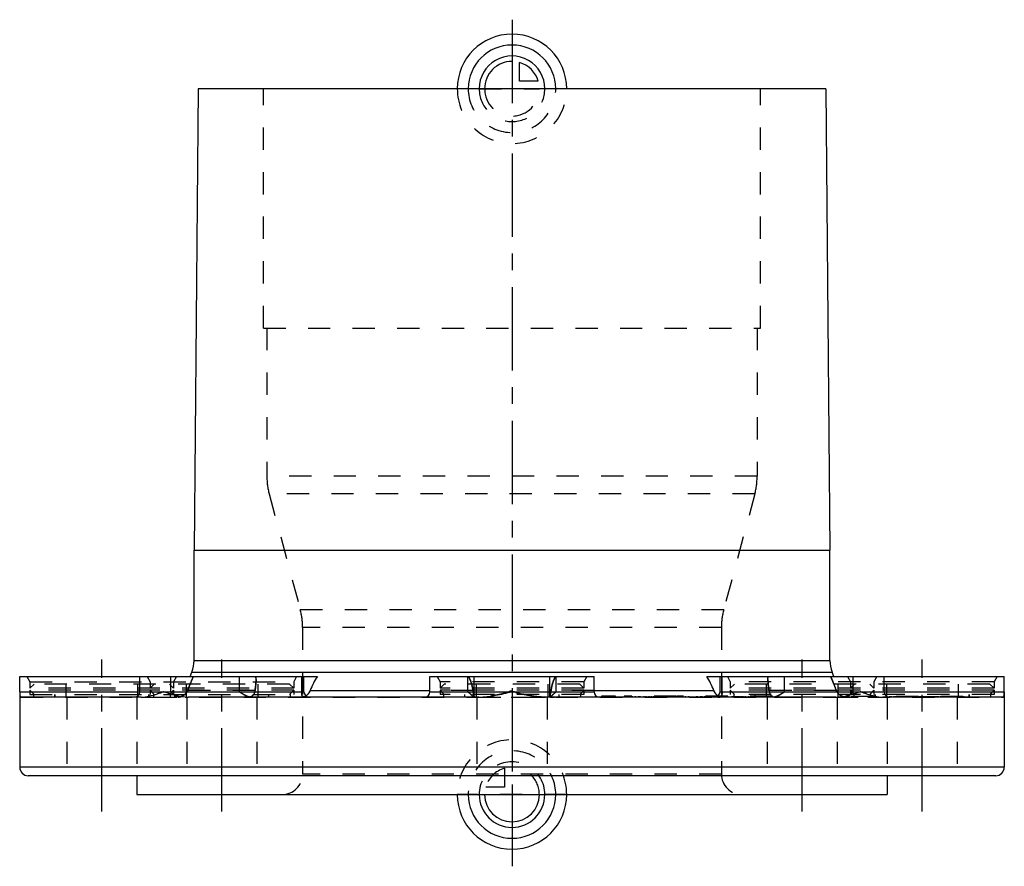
# Model space of a CAD drawing. Header units: millimetres. Extents: x 356 to 644, y 376 to 623.
import ezdxf

# ---------------------------------------------------------------- set-up
doc = ezdxf.new("R2010")
doc.units = ezdxf.units.MM
doc.header["$LTSCALE"] = 65.185185
doc.linetypes.add('CENTER', pattern=[0.6, 0.375, -0.075, 0.075, -0.075])
doc.linetypes.add('HIDDEN', pattern=[0.2, 0.1, -0.1])
for name, color, linetype in [('FLAECHEN', 7, 'CONTINUOUS'), ('KOERPER', 7, 'CONTINUOUS'), ('KONST.EL_MIT_GEO', 7, 'CONTINUOUS'), ('KURVEN', 7, 'CONTINUOUS'), ('L1', 7, 'CONTINUOUS')]:
    doc.layers.add(name, color=color, linetype=linetype)

msp = doc.modelspace()

# ---------------------------------------------------------------- linework, layer by layer
at = {"layer": 'FLAECHEN', "color": 8, "linetype": 'HIDDEN'}
for p, q in [((599.32, 425.55), (632.22, 425.55)), ((611.83, 425.25), (611.83, 425.55)), ((614.86, 425.25), (614.86, 425.55)), ((616.06, 425.25), (616.06, 425.55)), ((619.5, 425.25), (619.5, 425.55)), ((620.7, 425.25), (620.7, 425.55))]:
    msp.add_line(p, q, dxfattribs=at)
at = {"layer": 'KOERPER', "color": 7, "linetype": 'Continuous'}
for p, q in [((407, 436.01), (407, 468.25)), ((593, 436.01), (593, 468.25)), ((405.91, 431.25), (406.4, 432.59)), ((594.09, 431.25), (593.6, 432.59)), ((356, 426.85), (356, 431.25)), ((356, 431.25), (439.15, 431.25)), ((391.15, 426.85), (391.15, 431.25)), ((439.15, 426.85), (439.15, 431.25)), ((439.4, 431.25), (443.06, 431.25)), ((476, 431.25), (524, 431.25)), ((476, 426.85), (476, 431.25)), ((524, 426.85), (524, 431.25)), ((556.94, 431.25), (644, 431.25)), ((560.85, 426.85), (560.85, 431.25)), ((608.85, 426.85), (608.85, 431.25)), ((644, 426.85), (644, 431.25)), ((440.99, 427.22), (476, 427.22)), ((524, 427.22), (559.01, 427.22))]:
    msp.add_line(p, q, dxfattribs=at)
at = {"layer": 'KOERPER', "color": 8, "linetype": 'HIDDEN'}
for p, q in [((400.21, 426.85), (400.21, 431.25)), ((420.28, 426.85), (420.28, 431.25)), ((425.13, 430.37), (425.13, 431.25)), ((438.5, 426.27), (438.5, 431.25)), ((438.59, 426.85), (438.59, 431.25)), ((439.15, 431.25), (439.4, 431.25)), ((487.05, 426.85), (487.05, 431.25)), ((488.89, 425.56), (488.89, 431.25)), ((511.11, 425.56), (511.11, 431.25)), ((512.95, 426.85), (512.95, 431.25)), ((561.41, 426.85), (561.41, 431.25)), ((561.5, 426.27), (561.5, 431.25)), ((574.87, 430.37), (574.87, 431.25)), ((579.72, 426.85), (579.72, 431.25)), ((599.79, 426.85), (599.79, 431.25)), ((424.84, 427.22), (405.13, 427.22)), ((488.58, 427.22), (476, 427.22)), ((524, 427.22), (511.42, 427.22)), ((594.87, 427.22), (575.16, 427.22)), ((356.33, 425.25), (643.67, 425.25)), ((366.25, 425.25), (366.25, 426.05)), ((393.75, 425.25), (393.75, 426.05)), ((401.4, 425.25), (401.4, 426.05)), ((428.9, 425.25), (428.9, 426.05)), ((486.25, 425.25), (486.25, 426.05)), ((513.75, 425.25), (513.75, 426.05)), ((527.64, 425.55), (527.64, 425.25)), ((527.71, 425.55), (527.71, 425.25)), ((527.94, 425.55), (527.94, 425.25)), ((527.96, 425.55), (527.96, 425.25)), ((527.99, 425.55), (527.99, 425.25)), ((528.02, 425.55), (528.02, 425.25)), ((528.06, 425.55), (528.06, 425.25)), ((528.2, 425.55), (528.2, 425.25)), ((528.28, 425.55), (528.28, 425.25)), ((528.36, 425.55), (528.36, 425.25)), ((528.43, 425.55), (528.43, 425.25)), ((528.65, 425.55), (528.65, 425.25)), ((528.96, 425.55), (528.96, 425.25)), ((532.85, 425.55), (532.85, 425.25)), ((534.62, 425.55), (534.62, 425.25)), ((535.12, 425.55), (535.12, 425.25)), ((536, 425.55), (536, 425.25)), ((537.02, 425.55), (537.02, 425.25)), ((537.42, 425.55), (537.42, 425.25)), ((538.52, 425.55), (538.52, 425.25)), ((539.17, 425.55), (539.17, 425.25)), ((540.01, 425.55), (540.01, 425.25)), ((540.05, 425.55), (540.05, 425.25)), ((540.68, 425.55), (540.68, 425.25)), ((541.42, 425.55), (541.42, 425.25)), ((541.89, 425.55), (541.89, 425.25)), ((542.05, 425.55), (542.05, 425.25)), ((542.2, 425.55), (542.2, 425.25)), ((542.82, 425.55), (542.82, 425.25)), ((543.92, 425.55), (543.92, 425.25)), ((544.4, 425.55), (544.4, 425.25)), ((544.98, 425.55), (544.98, 425.25)), ((545.08, 425.55), (545.08, 425.25)), ((545.56, 425.55), (545.56, 425.25)), ((548.09, 425.55), (548.09, 425.25)), ((548.29, 425.55), (548.29, 425.25)), ((548.98, 425.55), (548.98, 425.25)), ((549.01, 425.55), (549.01, 425.25)), ((550.68, 425.55), (550.68, 425.25)), ((551.6, 425.55), (551.6, 425.25)), ((553.94, 425.55), (553.94, 425.25)), ((554.19, 425.55), (554.19, 425.25)), ((555.09, 425.55), (555.09, 425.25)), ((555.48, 425.55), (555.48, 425.25)), ((556.26, 425.55), (556.26, 425.25)), ((556.52, 425.55), (556.52, 425.25)), ((556.8, 425.55), (556.8, 425.25)), ((556.98, 425.55), (556.98, 425.25)), ((557.54, 425.55), (557.54, 425.25)), ((558.68, 425.55), (558.68, 425.25)), ((558.97, 425.55), (558.97, 425.25)), ((560, 425.55), (560, 425.25)), ((560.31, 425.55), (560.31, 425.25)), ((561.86, 425.55), (561.86, 425.25)), ((562.74, 425.55), (562.74, 425.25)), ((564.29, 425.55), (564.29, 425.25)), ((564.49, 425.55), (564.49, 425.25)), ((564.98, 425.55), (564.98, 425.25)), ((565.3, 425.55), (565.3, 425.25)), ((565.36, 425.55), (565.36, 425.25)), ((565.75, 425.55), (565.75, 425.25)), ((566.01, 425.55), (566.01, 425.25)), ((566.32, 425.55), (566.32, 425.25)), ((566.47, 425.55), (566.47, 425.25)), ((566.91, 425.55), (566.91, 425.25)), ((567.11, 425.55), (567.11, 425.25)), ((567.26, 425.55), (567.26, 425.25)), ((567.48, 425.55), (567.48, 425.25)), ((568.16, 425.55), (568.16, 425.25)), ((569.18, 425.55), (569.18, 425.25)), ((569.22, 425.55), (569.22, 425.25)), ((570.23, 425.55), (570.23, 425.25)), ((570.81, 425.55), (570.81, 425.25)), ((570.91, 425.55), (570.91, 425.25)), ((571.1, 425.25), (571.1, 426.05)), ((571.26, 425.55), (571.26, 425.25)), ((571.59, 425.55), (571.59, 425.25)), ((572.68, 425.55), (572.68, 425.25)), ((574.55, 425.55), (574.55, 425.25)), ((576.2, 425.55), (576.2, 425.25)), ((598.6, 425.25), (598.6, 426.05)), ((599.32, 425.25), (599.32, 425.55)), ((604.67, 425.25), (604.67, 425.55)), ((606.25, 425.25), (606.25, 426.05)), ((610.66, 425.25), (610.66, 425.55)), ((611.03, 425.25), (611.03, 425.55)), ((611.85, 425.25), (611.85, 425.55)), ((612.24, 425.25), (612.24, 425.55)), ((612.92, 425.25), (612.92, 425.55)), ((613.24, 425.25), (613.24, 425.55)), ((613.29, 425.25), (613.29, 425.55)), ((613.35, 425.25), (613.35, 425.55)), ((613.75, 425.25), (613.75, 425.55)), ((613.81, 425.25), (613.81, 425.55)), ((613.89, 425.25), (613.89, 425.55)), ((614.21, 425.25), (614.21, 425.55)), ((614.27, 425.25), (614.27, 425.55)), ((614.42, 425.25), (614.42, 425.55)), ((614.67, 425.25), (614.67, 425.55)), ((614.81, 425.25), (614.81, 425.55)), ((614.92, 425.25), (614.92, 425.55)), ((615, 425.25), (615, 425.55)), ((615.28, 425.25), (615.28, 425.55)), ((615.38, 425.25), (615.38, 425.55)), ((615.61, 425.25), (615.61, 425.55)), ((615.74, 425.25), (615.74, 425.55)), ((615.92, 425.25), (615.92, 425.55)), ((616.11, 425.25), (616.11, 425.55)), ((616.21, 425.25), (616.21, 425.55)), ((616.75, 425.25), (616.75, 425.55)), ((616.77, 425.25), (616.77, 425.55)), ((617.32, 425.25), (617.32, 425.55)), ((617.43, 425.25), (617.43, 425.55)), ((617.49, 425.25), (617.49, 425.55)), ((617.73, 425.25), (617.73, 425.55)), ((618.14, 425.25), (618.14, 425.55)), ((618.32, 425.25), (618.32, 425.55)), ((619.26, 425.25), (619.26, 425.55)), ((619.32, 425.25), (619.32, 425.55)), ((619.63, 425.25), (619.63, 425.55)), ((619.68, 425.25), (619.68, 425.55)), ((619.72, 425.25), (619.72, 425.55)), ((620.33, 425.25), (620.33, 425.55)), ((620.35, 425.25), (620.35, 425.55)), ((620.66, 425.25), (620.66, 425.55)), ((620.74, 425.25), (620.74, 425.55)), ((620.87, 425.25), (620.87, 425.55)), ((620.9, 425.25), (620.9, 425.55)), ((621.12, 425.25), (621.12, 425.55)), ((621.66, 425.25), (621.66, 425.55)), ((621.77, 425.25), (621.77, 425.55)), ((621.8, 425.25), (621.8, 425.55)), ((621.86, 425.25), (621.86, 425.55)), ((621.88, 425.25), (621.88, 425.55)), ((622.01, 425.25), (622.01, 425.55)), ((622.23, 425.25), (622.23, 425.55)), ((622.51, 425.25), (622.51, 425.55)), ((622.74, 425.25), (622.74, 425.55)), ((622.81, 425.25), (622.81, 425.55)), ((622.91, 425.25), (622.91, 425.55)), ((622.97, 425.25), (622.97, 425.55)), ((623.23, 425.25), (623.23, 425.55)), ((623.43, 425.25), (623.43, 425.55)), ((623.8, 425.25), (623.8, 425.55)), ((624.08, 425.25), (624.08, 425.55)), ((624.31, 425.25), (624.31, 425.55)), ((624.54, 425.25), (624.54, 425.55)), ((624.65, 425.25), (624.65, 425.55)), ((624.85, 425.25), (624.85, 425.55)), ((625.41, 425.25), (625.41, 425.55)), ((626.28, 425.25), (626.28, 425.55)), ((626.48, 425.25), (626.48, 425.55)), ((626.94, 425.25), (626.94, 425.55)), ((627.7, 425.25), (627.7, 425.55)), ((632.22, 425.25), (632.22, 425.55)), ((633.75, 425.25), (633.75, 426.05))]:
    msp.add_line(p, q, dxfattribs=at)
at = {"layer": 'KOERPER', "color": 7, "linetype": 'Continuous'}
for centre, radius, start, end in [((389.55, 426.85), 1.6, 270, 360), ((440.75, 426.85), 1.6, 180, 270), ((437.35, 428.75), 3.95, 316.9966, 321.8645), ((474.4, 426.85), 1.6, 270, 360), ((525.6, 426.85), 1.6, 180, 270), ((559.25, 426.85), 1.6, 270, 360), ((562.65, 428.75), 3.95, 218.1802, 223.0621), ((610.45, 426.85), 1.6, 180, 270), ((437.94, 428.08), 3.06, 306.1221, 307.165), ((437.82, 428.24), 3.27, 307.1807, 309.7541), ((562.14, 428.19), 3.2, 230.3025, 233.8435)]:
    msp.add_arc(centre, radius, start, end, dxfattribs=at)
at = {"layer": 'KOERPER', "color": 8, "linetype": 'HIDDEN'}
for centre, radius, start, end in [((403.98, 429.83), 4.81, 218.3478, 231.9163), ((542.64, 374.2), 147.38, 158.1523, 158.9154), ((457.36, 374.21), 147.38, 21.0846, 21.8477), ((596.01, 429.84), 4.82, 308.1032, 321.6329), ((403.78, 429.58), 4.49, 231.9156, 237.9208), ((403.52, 429.17), 4, 237.89, 243.9448), ((402.4, 426.59), 1.34, 270.0496, 281.8439), ((422.22, 444.25), 19, 270.0551, 273.1408), ((424.21, 429.43), 4.27, 248.0359, 251.2503), ((438.03, 427.95), 2.91, 304.4207, 306.1283), ((487.59, 450.43), 25.18, 270.0598, 272.7282), ((512.41, 450.43), 25.18, 267.2718, 269.9402), ((561.97, 427.95), 2.9, 233.87, 235.6454), ((577.78, 444.25), 19, 266.8592, 269.9449), ((597.6, 426.59), 1.34, 258.1561, 269.9504), ((596.4, 429.31), 4.16, 299.6686, 302.0582), ((596.24, 429.55), 4.45, 302.0653, 306.3985), ((596.16, 429.66), 4.59, 306.3837, 308.0567)]:
    msp.add_arc(centre, radius, start, end, dxfattribs=at)
for points, knots in [([(405.13, 427.22), (405.26, 427.57), (405.79, 428.92), (406.33, 430.27), (406.77, 431.25)], [0, 0, 0, 0, 0.257664, 1, 1, 1, 1]), ([(406.77, 431.25), (406.69, 431.08), (406.37, 430.35), (406.07, 429.61), (405.85, 429.05)], [0, 0, 0, 0, 0.240166, 1, 1, 1, 1]), ([(424.84, 427.22), (424.88, 427.49), (425.03, 428.54), (425.13, 429.6), (425.13, 430.39)], [0, 0, 0, 0, 0.256806, 1, 1, 1, 1]), ([(425.13, 430.39), (425.13, 430.13), (425.1, 429.07), (424.96, 428.02), (424.84, 427.22)], [0, 0, 0, 0, 0.242059, 1, 1, 1, 1]), ([(487.3, 431.25), (487.66, 430.64), (488.16, 429.3), (488.46, 427.92), (488.58, 427.22)], [0, 0, 0, 0, 0.499396, 1, 1, 1, 1]), ([(511.42, 427.22), (511.54, 427.92), (511.84, 429.3), (512.34, 430.64), (512.7, 431.25)], [0, 0, 0, 0, 0.500603, 1, 1, 1, 1]), ([(575.16, 427.22), (575.12, 427.49), (574.97, 428.54), (574.87, 429.6), (574.87, 430.39)], [0, 0, 0, 0, 0.256806, 1, 1, 1, 1]), ([(574.87, 430.39), (574.87, 430.13), (574.9, 429.07), (575.04, 428.02), (575.16, 427.22)], [0, 0, 0, 0, 0.242059, 1, 1, 1, 1]), ([(593.23, 431.25), (593.37, 430.93), (593.94, 429.6), (594.47, 428.25), (594.87, 427.22)], [0, 0, 0, 0, 0.238646, 1, 1, 1, 1]), ([(594.15, 429.05), (594.08, 429.24), (593.78, 429.98), (593.47, 430.71), (593.23, 431.25)], [0, 0, 0, 0, 0.257311, 1, 1, 1, 1]), ([(402.68, 425.28), (402.41, 425.32), (401.45, 425.62), (400.65, 426.29), (400.21, 426.85)], [0, 0, 0, 0, 0.279241, 1, 1, 1, 1]), ([(405.13, 427.22), (404.93, 426.72), (404.26, 425.81), (403.22, 425.35), (402.68, 425.28)], [0, 0, 0, 0, 0.497822, 1, 1, 1, 1]), ([(423.26, 425.28), (423, 425.32), (422.47, 425.51), (421.47, 426.03), (420.75, 426.52), (420.28, 426.85)], [0, 0, 0, 0, 0.233771, 0.485362, 1, 1, 1, 1]), ([(424.84, 427.22), (424.77, 426.77), (424.57, 426.08), (423.9, 425.46), (423.48, 425.31), (423.26, 425.28)], [0, 0, 0, 0, 0.516326, 0.751931, 1, 1, 1, 1]), ([(439.11, 425.28), (438.92, 425.33), (438.57, 425.64), (438.5, 426.06), (438.5, 426.27)], [0, 0, 0, 0, 0.491057, 1, 1, 1, 1]), ([(440.99, 427.22), (440.8, 426.74), (440.36, 426.1), (439.65, 425.51), (439.28, 425.32), (439.11, 425.28)], [0, 0, 0, 0, 0.562592, 0.807201, 1, 1, 1, 1]), ([(488.79, 425.28), (488.69, 425.35), (488.47, 425.56), (488.09, 425.93), (487.61, 426.38), (487.24, 426.69), (487.05, 426.85)], [0, 0, 0, 0, 0.154609, 0.391259, 0.678841, 1, 1, 1, 1]), ([(488.89, 425.56), (488.89, 425.79), (488.75, 426.35), (488.63, 426.9), (488.58, 427.22)], [0, 0, 0, 0, 0.413209, 1, 1, 1, 1]), ([(511.42, 427.22), (511.37, 426.9), (511.25, 426.35), (511.11, 425.79), (511.11, 425.56)], [0, 0, 0, 0, 0.586817, 1, 1, 1, 1]), ([(512.95, 426.85), (512.76, 426.69), (512.39, 426.38), (511.91, 425.93), (511.53, 425.56), (511.31, 425.35), (511.21, 425.28)], [0, 0, 0, 0, 0.321162, 0.608745, 0.845385, 1, 1, 1, 1]), ([(560.89, 425.28), (560.72, 425.32), (560.35, 425.51), (559.64, 426.1), (559.2, 426.74), (559.01, 427.22)], [0, 0, 0, 0, 0.192803, 0.437414, 1, 1, 1, 1]), ([(560.89, 425.28), (561.08, 425.33), (561.43, 425.64), (561.5, 426.06), (561.5, 426.27)], [0, 0, 0, 0, 0.491057, 1, 1, 1, 1]), ([(575.16, 427.22), (575.23, 426.77), (575.43, 426.08), (576.1, 425.46), (576.52, 425.31), (576.74, 425.28)], [0, 0, 0, 0, 0.516326, 0.751931, 1, 1, 1, 1]), ([(579.72, 426.85), (579.25, 426.52), (578.53, 426.03), (577.53, 425.51), (577, 425.32), (576.74, 425.28)], [0, 0, 0, 0, 0.514641, 0.766223, 1, 1, 1, 1]), ([(597.32, 425.28), (596.78, 425.35), (595.74, 425.81), (595.07, 426.72), (594.87, 427.22)], [0, 0, 0, 0, 0.502138, 1, 1, 1, 1]), ([(599.79, 426.85), (599.66, 426.68), (599, 425.95), (598.08, 425.39), (597.32, 425.28)], [0, 0, 0, 0, 0.223428, 1, 1, 1, 1]), ([(401.76, 425.57), (401.84, 425.54), (402.13, 425.41), (402.44, 425.32), (402.68, 425.28)], [0, 0, 0, 0, 0.243646, 1, 1, 1, 1]), ([(421.49, 426.05), (421.58, 425.99), (421.94, 425.78), (422.32, 425.59), (422.61, 425.47)], [0, 0, 0, 0, 0.254824, 1, 1, 1, 1]), ([(439.11, 425.28), (439.16, 425.29), (439.35, 425.36), (439.54, 425.46), (439.67, 425.55)], [0, 0, 0, 0, 0.216924, 1, 1, 1, 1]), ([(487.96, 426.05), (488.13, 425.89), (488.4, 425.64), (488.67, 425.36), (488.79, 425.28)], [0, 0, 0, 0, 0.607445, 1, 1, 1, 1]), ([(488.79, 425.28), (488.81, 425.29), (488.88, 425.36), (488.89, 425.47), (488.89, 425.56)], [0, 0, 0, 0, 0.204264, 1, 1, 1, 1]), ([(488.89, 425.56), (488.89, 425.52), (488.89, 425.43), (488.85, 425.31), (488.79, 425.28)], [0, 0, 0, 0, 0.319166, 1, 1, 1, 1]), ([(488.82, 426.05), (488.83, 426), (488.86, 425.84), (488.89, 425.67), (488.89, 425.56)], [0, 0, 0, 0, 0.289788, 1, 1, 1, 1]), ([(511.11, 425.56), (511.11, 425.59), (511.12, 425.76), (511.15, 425.92), (511.18, 426.05)], [0, 0, 0, 0, 0.209073, 1, 1, 1, 1]), ([(511.21, 425.28), (511.19, 425.29), (511.12, 425.36), (511.11, 425.47), (511.11, 425.56)], [0, 0, 0, 0, 0.204264, 1, 1, 1, 1]), ([(511.11, 425.56), (511.11, 425.52), (511.11, 425.43), (511.15, 425.31), (511.21, 425.28)], [0, 0, 0, 0, 0.319166, 1, 1, 1, 1]), ([(511.21, 425.28), (511.33, 425.36), (511.6, 425.64), (511.87, 425.89), (512.04, 426.05)], [0, 0, 0, 0, 0.39254, 1, 1, 1, 1]), ([(560.33, 425.55), (560.36, 425.53), (560.47, 425.46), (560.58, 425.4), (560.67, 425.36)], [0, 0, 0, 0, 0.266372, 1, 1, 1, 1]), ([(576.74, 425.28), (576.84, 425.29), (577.22, 425.39), (577.59, 425.55), (577.86, 425.69)], [0, 0, 0, 0, 0.236305, 1, 1, 1, 1]), ([(597.32, 425.28), (597.42, 425.29), (597.82, 425.38), (598.2, 425.54), (598.46, 425.69)], [0, 0, 0, 0, 0.258496, 1, 1, 1, 1])]:
    msp.add_open_spline(points, degree=3, knots=knots, dxfattribs=at)
for points in [[(425.13, 430.39), (425.13, 430.68), (425.12, 430.96), (425.09, 431.25)], [(488.18, 429.05), (487.97, 429.81), (487.7, 430.57), (487.3, 431.25)], [(512.7, 431.25), (512.3, 430.57), (512.03, 429.81), (511.82, 429.05)], [(574.87, 430.39), (574.87, 430.68), (574.88, 430.96), (574.91, 431.25)], [(404.31, 426.05), (404.67, 426.37), (404.96, 426.78), (405.13, 427.22)], [(420.28, 426.85), (420.67, 426.57), (421.08, 426.3), (421.49, 426.05)], [(438.59, 426.85), (438.53, 426.66), (438.5, 426.47), (438.5, 426.27)], [(488.58, 427.22), (488.48, 427.84), (488.35, 428.45), (488.18, 429.05)], [(511.82, 429.05), (511.65, 428.45), (511.52, 427.84), (511.42, 427.22)], [(561.41, 426.85), (561.47, 426.66), (561.5, 426.47), (561.5, 426.27)], [(578.51, 426.05), (578.92, 426.3), (579.33, 426.57), (579.72, 426.85)], [(594.87, 427.22), (595.04, 426.78), (595.33, 426.37), (595.69, 426.05)], [(402.68, 425.28), (403.28, 425.36), (403.87, 425.65), (404.31, 426.05)], [(422.83, 425.39), (422.91, 425.37), (422.98, 425.34), (423.05, 425.32)], [(423.05, 425.32), (423.12, 425.31), (423.19, 425.29), (423.26, 425.28)], [(439.75, 425.25), (439.53, 425.25), (439.32, 425.26), (439.11, 425.28)], [(560.25, 425.25), (560.47, 425.25), (560.68, 425.26), (560.89, 425.28)], [(560.67, 425.36), (560.74, 425.33), (560.81, 425.3), (560.89, 425.28)], [(577.86, 425.69), (578.08, 425.8), (578.3, 425.92), (578.51, 426.05)], [(595.69, 426.05), (596.13, 425.65), (596.72, 425.36), (597.32, 425.28)]]:
    msp.add_open_spline(points, degree=3, dxfattribs=at)
at = {"layer": 'KOERPER', "color": 7, "linetype": 'Continuous'}
for points, knots in [([(443.06, 431.25), (442.61, 430.64), (441.86, 429.31), (441.27, 427.93), (440.99, 427.22)], [0, 0, 0, 0, 0.501286, 1, 1, 1, 1]), ([(559.01, 427.22), (558.73, 427.93), (558.14, 429.31), (557.39, 430.64), (556.94, 431.25)], [0, 0, 0, 0, 0.498712, 1, 1, 1, 1])]:
    msp.add_open_spline(points, degree=3, knots=knots, dxfattribs=at)
for points in [[(440.46, 426.31), (440.68, 426.58), (440.87, 426.89), (440.99, 427.22)], [(559.01, 427.22), (559.14, 426.89), (559.32, 426.58), (559.54, 426.3)], [(439.9, 425.73), (440.02, 425.83), (440.14, 425.94), (440.24, 426.05)], [(559.76, 426.05), (559.86, 425.93), (559.98, 425.83), (560.1, 425.73)]]:
    msp.add_open_spline(points, degree=3, dxfattribs=at)
at = {"layer": 'KONST.EL_MIT_GEO', "color": 7, "linetype": 'Continuous'}
for p, q in [((408.18, 603.25), (407, 468.25)), ((591.82, 603.25), (408.18, 603.25)), ((591.82, 603.25), (593, 468.25)), ((407, 468.25), (593, 468.25)), ((407, 436.01), (593, 436.01)), ((406.4, 432.59), (593.6, 432.59)), ((356, 426.85), (356, 404.75)), ((356, 426.85), (439.15, 426.85)), ((476, 426.85), (524, 426.85)), ((560.85, 426.85), (644, 426.85)), ((644, 426.85), (644, 404.75)), ((391.51, 425.25), (356.33, 425.25)), ((490.25, 425.25), (405.31, 425.25)), ((594.69, 425.25), (509.75, 425.25)), ((643.67, 425.25), (608.49, 425.25)), ((644, 404.75), (356, 404.75)), ((641.5, 402.25), (358.5, 402.25)), ((390.25, 402.25), (390.25, 396.75)), ((609.75, 402.25), (609.75, 396.75)), ((390.25, 396.75), (609.75, 396.75))]:
    msp.add_line(p, q, dxfattribs=at)
at = {"layer": 'KONST.EL_MIT_GEO', "color": 8, "linetype": 'HIDDEN'}
for p, q in [((427.3, 533.25), (427.3, 603.25)), ((572.7, 533.25), (572.7, 603.25)), ((427.3, 533.25), (572.7, 533.25)), ((428.3, 533.25), (428.3, 489.88)), ((571.7, 533.25), (571.7, 489.88)), ((571.7, 489.88), (428.3, 489.88)), ((428.98, 484.71), (438.07, 450.79)), ((571.02, 484.71), (428.98, 484.71)), ((571.02, 484.71), (561.93, 450.79)), ((561.93, 450.79), (438.07, 450.79)), ((438.75, 445.62), (438.75, 402.75)), ((561.25, 445.62), (438.75, 445.62)), ((561.25, 445.62), (561.25, 402.75)), ((358.13, 431.25), (359, 429.75)), ((358.13, 431.25), (437.01, 431.25)), ((359, 429.75), (359, 427.85)), ((359, 429.75), (436.15, 429.75)), ((393.28, 431.25), (394.15, 429.75)), ((394.15, 429.75), (394.15, 427.85)), ((401.87, 431.25), (401, 429.75)), ((401, 429.75), (401, 427.85)), ((437.01, 431.25), (436.15, 429.75)), ((436.15, 429.75), (436.15, 427.85)), ((478.13, 431.25), (521.87, 431.25)), ((478.13, 431.25), (479, 429.75)), ((521, 429.75), (479, 429.75)), ((479, 429.75), (479, 427.85)), ((521.87, 431.25), (521, 429.75)), ((521, 429.75), (521, 427.85)), ((562.99, 431.25), (641.87, 431.25)), ((562.99, 431.25), (563.85, 429.75)), ((641, 429.75), (563.85, 429.75)), ((563.85, 429.75), (563.85, 427.85)), ((598.13, 431.25), (599, 429.75)), ((599, 429.75), (599, 427.85)), ((606.72, 431.25), (605.85, 429.75)), ((605.85, 429.75), (605.85, 427.85)), ((641.87, 431.25), (641, 429.75)), ((641, 429.75), (641, 427.85)), ((360.2, 429.05), (359, 427.85)), ((436.15, 427.85), (359, 427.85)), ((359, 427.25), (360.2, 426.05)), ((359, 427.25), (359, 426.05)), ((436.15, 427.25), (359, 427.25)), ((434.95, 429.05), (360.2, 429.05)), ((369.5, 429.05), (369.5, 425.25)), ((390.5, 429.05), (390.5, 425.25)), ((395.35, 429.05), (394.15, 427.85)), ((394.15, 427.25), (395.35, 426.05)), ((394.15, 427.25), (394.15, 426.05)), ((399.8, 429.05), (401, 427.85)), ((401, 427.25), (399.8, 426.05)), ((401, 427.25), (401, 426.05)), ((404.65, 429.05), (404.65, 425.25)), ((425.65, 429.05), (425.65, 425.25)), ((434.95, 429.05), (436.15, 427.85)), ((436.15, 427.25), (434.95, 426.05)), ((436.15, 427.25), (436.15, 426.05)), ((480.2, 429.05), (479, 427.85)), ((521, 427.85), (479, 427.85)), ((521, 427.25), (479, 427.25)), ((479, 427.25), (480.2, 426.05)), ((479, 427.25), (479, 426.05)), ((519.8, 429.05), (480.2, 429.05)), ((489.5, 429.05), (489.5, 425.25)), ((510.5, 429.05), (510.5, 425.25)), ((519.8, 429.05), (521, 427.85)), ((521, 427.25), (519.8, 426.05)), ((521, 427.25), (521, 426.05)), ((565.05, 429.05), (563.85, 427.85)), ((641, 427.85), (563.85, 427.85)), ((641, 427.25), (563.85, 427.25)), ((563.85, 427.25), (565.05, 426.05)), ((563.85, 427.25), (563.85, 426.05)), ((639.8, 429.05), (565.05, 429.05)), ((574.35, 429.05), (574.35, 425.25)), ((595.35, 429.05), (595.35, 425.25)), ((600.2, 429.05), (599, 427.85)), ((599, 427.25), (600.2, 426.05)), ((599, 427.25), (599, 426.05)), ((604.65, 429.05), (605.85, 427.85)), ((605.85, 427.25), (604.65, 426.05)), ((605.85, 427.25), (605.85, 426.05)), ((609.5, 429.05), (609.5, 425.25)), ((630.5, 429.05), (630.5, 425.25)), ((639.8, 429.05), (641, 427.85)), ((641, 427.25), (639.8, 426.05)), ((641, 427.25), (641, 426.05)), ((359, 426.05), (436.15, 426.05)), ((360, 426.05), (360, 425.25)), ((366.25, 426.05), (366.25, 425.25)), ((369.75, 425.25), (369.75, 402.25)), ((390.25, 425.25), (390.25, 402.25)), ((391.51, 425.25), (405.31, 425.25)), ((393.75, 426.05), (393.75, 425.25)), ((395.15, 426.05), (395.15, 425.25)), ((400, 426.05), (400, 425.25)), ((404.9, 425.25), (404.9, 402.25)), ((425.4, 425.25), (425.4, 402.25)), ((435.15, 426.05), (435.15, 425.25)), ((521, 426.05), (479, 426.05)), ((480, 426.05), (480, 425.25)), ((489.75, 425.25), (489.75, 402.25)), ((490.25, 425.25), (509.75, 425.25)), ((510.25, 425.25), (510.25, 402.25)), ((520, 426.05), (520, 425.25)), ((530.28, 425.55), (526.21, 425.55)), ((526.21, 425.55), (526.21, 425.25)), ((526.68, 425.55), (526.68, 425.25)), ((527.63, 425.55), (527.63, 425.25)), ((529.81, 425.25), (529.81, 425.55)), ((530.28, 425.25), (530.28, 425.55)), ((548.09, 425.55), (532.85, 425.55)), ((576.2, 425.55), (548.29, 425.55)), ((563.07, 425.55), (563.07, 425.25)), ((641, 426.05), (563.85, 426.05)), ((564.85, 426.05), (564.85, 425.25)), ((564.98, 425.55), (564.98, 425.25)), ((574.6, 425.25), (574.6, 402.25)), ((594.69, 425.25), (608.49, 425.25)), ((595.1, 425.25), (595.1, 402.25)), ((600, 426.05), (600, 425.25)), ((604.85, 426.05), (604.85, 425.25)), ((606.25, 426.05), (606.25, 425.25)), ((609.75, 425.25), (609.75, 402.25)), ((630.25, 425.25), (630.25, 402.25)), ((633.75, 426.05), (633.75, 425.25)), ((640, 426.05), (640, 425.25)), ((561.25, 402.75), (438.75, 402.75))]:
    msp.add_line(p, q, dxfattribs=at)
at = {"layer": 'KONST.EL_MIT_GEO', "color": 2, "linetype": 'CENTER'}
for p, q in [((380, 391.75), (380, 436.25)), ((415.15, 391.75), (415.15, 436.25)), ((584.85, 391.75), (584.85, 436.25)), ((620, 391.75), (620, 436.25))]:
    msp.add_line(p, q, dxfattribs=at)
at = {"layer": 'KONST.EL_MIT_GEO', "color": 8, "linetype": 'HIDDEN'}
for centre, radius, start, end in [((448.3, 489.88), 20, 180, 195), ((551.7, 489.88), 20, 345, 360), ((418.75, 445.62), 20, 0, 15), ((581.25, 445.62), 20, 165, 180), ((432.75, 402.75), 6, 270, 360), ((567.25, 402.75), 6, 180, 270)]:
    msp.add_arc(centre, radius, start, end, dxfattribs=at)
at = {"layer": 'KONST.EL_MIT_GEO', "color": 7, "linetype": 'Continuous'}
for centre, radius, start, end in [((397, 436.01), 10, 340, 360), ((603, 436.01), 10, 180, 200), ((358.5, 404.75), 2.5, 180, 270), ((641.5, 404.75), 2.5, 270, 360)]:
    msp.add_arc(centre, radius, start, end, dxfattribs=at)
for points, knots in [([(356, 426.85), (356, 426.66), (356.01, 426.31), (356.07, 425.81), (356.14, 425.48), (356.26, 425.25), (356.33, 425.25)], [0, 0, 0, 0, 0.334165, 0.636515, 0.871106, 1, 1, 1, 1]), ([(398.18, 426.85), (399.33, 426.47), (401.64, 425.71), (404.08, 425.25), (405.31, 425.25)], [0, 0, 0, 0, 0.496425, 1, 1, 1, 1]), ([(490.25, 425.25), (491.89, 425.25), (495.19, 425.72), (498.39, 426.47), (500, 426.85)], [0, 0, 0, 0, 0.499407, 1, 1, 1, 1]), ([(500, 426.85), (500.14, 427), (500.67, 427.02), (501.05, 426.67), (501.43, 426.48), (501.73, 426.42), (502.05, 426.37), (502.46, 426.3), (502.96, 426.16), (503.78, 426), (504.8, 425.79), (506.03, 425.58), (507.67, 425.34), (508.92, 425.25), (509.75, 425.25)], [0, 0, 0, 0, 0.061875, 0.124672, 0.155481, 0.186707, 0.218487, 0.249995, 0.3124, 0.374954, 0.500096, 0.625175, 0.750207, 1, 1, 1, 1]), ([(594.69, 425.25), (595.92, 425.25), (598.36, 425.71), (600.67, 426.47), (601.82, 426.85)], [0, 0, 0, 0, 0.503576, 1, 1, 1, 1]), ([(643.67, 425.25), (643.74, 425.25), (643.86, 425.48), (643.93, 425.81), (643.99, 426.31), (644, 426.66), (644, 426.85)], [0, 0, 0, 0, 0.128895, 0.363487, 0.665836, 1, 1, 1, 1]), ([(391.51, 425.25), (392.31, 425.25), (393.94, 425.52), (395.51, 425.98), (396.3, 426.23)], [0, 0, 0, 0, 0.489362, 1, 1, 1, 1]), ([(603.72, 426.23), (604.51, 425.97), (606.07, 425.51), (607.69, 425.25), (608.49, 425.25)], [0, 0, 0, 0, 0.510597, 1, 1, 1, 1])]:
    msp.add_open_spline(points, degree=3, knots=knots, dxfattribs=at)
at = {"layer": 'KONST.EL_MIT_GEO', "color": 8, "linetype": 'HIDDEN'}
for points in [[(398.18, 426.85), (397.55, 426.64), (396.93, 426.43), (396.3, 426.23)], [(603.72, 426.23), (603.08, 426.43), (602.46, 426.64), (601.82, 426.85)]]:
    msp.add_open_spline(points, degree=3, dxfattribs=at)
at = {"layer": 'KONST.EL_MIT_GEO', "color": 7, "linetype": 'Continuous'}
for points in [[(396.3, 426.23), (396.93, 426.43), (397.55, 426.64), (398.18, 426.85)], [(601.82, 426.85), (602.45, 426.64), (603.09, 426.43), (603.72, 426.23)]]:
    msp.add_open_spline(points, degree=3, dxfattribs=at)
at = {"layer": 'KONST.EL_MIT_GEO', "color": 8, "linetype": 'HIDDEN'}
for points, knots in [([(500, 426.85), (499.86, 427), (499.33, 427.02), (498.95, 426.67), (498.57, 426.48), (498.27, 426.42), (497.95, 426.37), (497.54, 426.3), (497.04, 426.16), (496.22, 426), (495.2, 425.79), (493.97, 425.58), (492.33, 425.34), (491.08, 425.25), (490.25, 425.25)], [0, 0, 0, 0, 0.061875, 0.124672, 0.155481, 0.186707, 0.218487, 0.249995, 0.3124, 0.374954, 0.500096, 0.625175, 0.750207, 1, 1, 1, 1]), ([(509.75, 425.25), (508.11, 425.25), (504.81, 425.72), (501.61, 426.47), (500, 426.85)], [0, 0, 0, 0, 0.499407, 1, 1, 1, 1])]:
    msp.add_open_spline(points, degree=3, knots=knots, dxfattribs=at)
at = {"layer": 'KURVEN', "color": 40, "linetype": 'Continuous'}
for p, q in [((500, 612.85), (500, 603.25)), ((502.2, 605.45), (502.2, 610.94)), ((507.69, 605.45), (502.2, 605.45)), ((500, 396.75), (500, 380.75))]:
    msp.add_line(p, q, dxfattribs=at)
at = {"layer": 'KURVEN', "color": 8, "linetype": 'HIDDEN'}
for p, q in [((490.4, 603.25), (508, 603.25)), ((500, 412.75), (500, 396.75)), ((497.8, 404.44), (497.8, 398.95)), ((497.8, 398.95), (492.31, 398.95)), ((516, 396.75), (484, 396.75))]:
    msp.add_line(p, q, dxfattribs=at)
at = {"layer": 'KURVEN', "color": 40, "linetype": 'Continuous'}
for centre, radius, start, end in [((500, 603.25), 16, 0, 180), ((500, 603.25), 12.8, 0, 180), ((500, 603.25), 9.6, 0, 180.0001), ((500, 603.25), 8, 90, 180.0001), ((500, 603.25), 8, 15.962, 74.038), ((500, 396.75), 16, 180, 360), ((500, 396.75), 12.8, 180, 360), ((500, 396.75), 9.6, 180, 359.9999), ((500, 396.75), 8, 180, 359.9999)]:
    msp.add_arc(centre, radius, start, end, dxfattribs=at)
at = {"layer": 'KURVEN', "color": 8, "linetype": 'HIDDEN'}
for centre, radius, start, end in [((500, 603.25), 16, 180, 360), ((500, 603.25), 12.8, 180, 360), ((500, 603.25), 9.6, 180.0001, 360), ((500, 603.25), 8, 180.0001, 360), ((500, 396.75), 16, 0, 180), ((500, 396.75), 12.8, 0, 180), ((500, 396.75), 9.6, 359.9999, 180), ((500, 396.75), 8, 105.962, 164.038), ((500, 396.75), 8, 359.9999, 90)]:
    msp.add_arc(centre, radius, start, end, dxfattribs=at)
at = {"layer": 'L1', "color": 2, "linetype": 'CENTER'}
msp.add_line((500, 623.47), (500, 375.75), dxfattribs=at)

doc.saveas('drawing.dxf')
